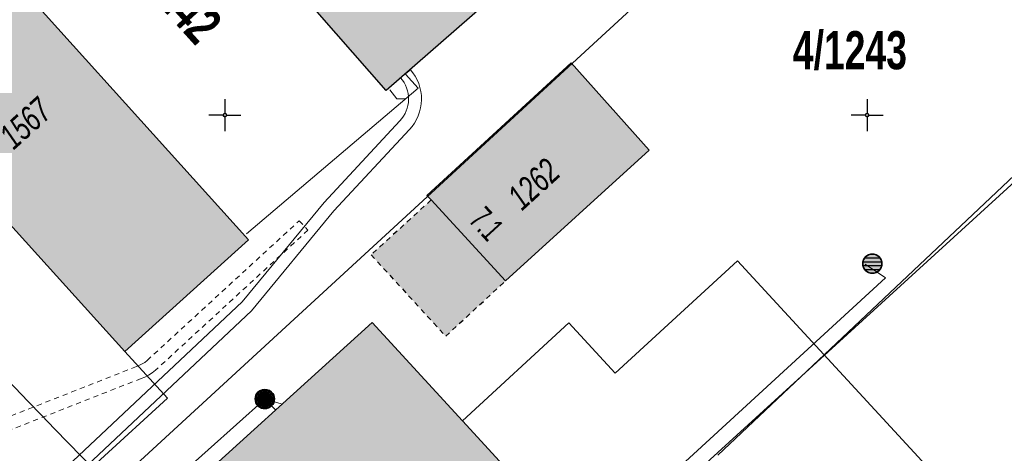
# Model space of a CAD drawing. Header units: metres. Extents: x 2695560 to 2696939, y 1260529 to 1262050.
# Tile 164 of 256: x 2695743 to 2695781, y 1260912 to 1260929. Entities that reach past the tile are written whole.
import ezdxf

# ---------------------------------------------------------------- set-up
doc = ezdxf.new("R2010")
doc.units = ezdxf.units.M
doc.linetypes.add('AUSGEZOGEN', pattern=[0])
doc.linetypes.add('VERDECKT2_S2', pattern=[0.36, 0.2, -0.16])
for name, color, linetype in [('XR$1$AV_Flächen (EO)', 7, 'AUSGEZOGEN'), ('XR$1$AV_Gebäudeflächen (BB)', 7, 'AUSGEZOGEN'), ('XR$1$AV_Gebäudeflächen (EO)', 7, 'AUSGEZOGEN'), ('XR$1$AV_Grundstück-Nr.', 7, 'AUSGEZOGEN'), ('XR$1$AV_Haus-Nr.', 7, 'AUSGEZOGEN'), ('XR$1$AV_Koordinatennetzpunkte', 7, 'AUSGEZOGEN'), ('XR$1$AV_Linien (BB)', 7, 'AUSGEZOGEN'), ('XR$1$AV_Versicherung-Nr.', 7, 'AUSGEZOGEN'), ('XR$1$AW_LK_Schachtdeckel', 24, 'AUSGEZOGEN'), ('XR$1$FM_LK_SW_TRASSEKNOTEN', 94, 'AUSGEZOGEN'), ('XR$1$Liegenschaftsgrenzen', 7, 'AUSGEZOGEN'), ('XR$1$PFAW', 255, 'AUSGEZOGEN'), ('XR$1$PFWFM', 255, 'AUSGEZOGEN'), ('XR$1$RP_Abstandslinie', 7, 'AUSGEZOGEN')]:
    doc.layers.add(name, color=color, linetype=linetype)
for name, color, linetype, lineweight in [('XR$2$ABW-Linie-R-genau', 4, 'AUSGEZOGEN', 18), ('XR$2$ABW-Punkt', 6, 'AUSGEZOGEN', 18), ('XR$2$ELE-LinieFlaeche-genau', 1, 'AUSGEZOGEN', 18), ('XR$2$ELE-LinieFlaeche-ungenau', 1, 'VERDECKT2_S2', 18), ('XR$2$KOM-Linie-U-genau', 91, 'AUSGEZOGEN', 18)]:
    doc.layers.add(name, color=color, linetype=linetype, lineweight=lineweight)
doc.styles.add('ARIAL', font='arial.ttf')

# ---------------------------------------------------------------- blocks, each defined once
blk = doc.blocks.new('COMPLEXOBJECT_470')
at = {"layer": 'XR$1$AV_Linien (BB)', "color": 7, "linetype": 'AUSGEZOGEN', "transparency": 33554687}
for centre, radius, start, end in [((5937.384, 11100.347), 272.956, 220.00289, 222.09161), ((5938.549, 11101.461), 274.567, 222.10099, 224.44941)]:
    blk.add_arc(centre, radius, start, end, dxfattribs=at)
blk = doc.blocks.new('COMPLEXOBJECT_1384')
at = {"layer": 'XR$1$Liegenschaftsgrenzen', "color": 7, "linetype": 'AUSGEZOGEN', "transparency": 33554687}
for centre, radius, start, end in [((5936.463, 11099.567), 271.75, 219.49537, 222.09969), ((5936.667, 11099.698), 271.989, 222.09128, 224.69181)]:
    blk.add_arc(centre, radius, start, end, dxfattribs=at)
blk = doc.blocks.new('BAV2041')
at = {"color": 7, "transparency": 33554687}
for p, q in [((0, 0.5), (0, 0.05)), ((-0.05, 0), (-0.5, 0)), ((0.05, 0), (0.5, 0)), ((0, -0.05), (0, -0.5))]:
    blk.add_line(p, q, dxfattribs=at)
blk.add_circle((0, 0), 0.05, dxfattribs=at)
for start, end in [(90, 270), (270, 90)]:
    blk.add_arc((0, 0), 0.05, start, end, dxfattribs=at)
blk = doc.blocks.new('COMPLEXOBJECT_1445')
at = {"layer": 'XR$1$RP_Abstandslinie', "color": 7, "linetype": 'AUSGEZOGEN', "transparency": 33554687}
blk.add_arc((5936.667, 11099.699), 268.898, 219.43338, 224.51963, dxfattribs=at)
blk = doc.blocks.new('BAW2082')
at = {"layer": 'XR$1$PFAW', "transparency": 33554687}
blk.add_hatch(color=7, dxfattribs=at).paths.add_polyline_path([(0.509, -0.003), (0.499, 0.098), (0.469, 0.194), (0.42, 0.283), (0.354, 0.359), (0.274, 0.421), (0.183, 0.466), (0.085, 0.491), (-0.016, 0.496), (-0.116, 0.481), (-0.211, 0.446), (-0.297, 0.392), (-0.37, 0.323), (-0.428, 0.24), (-0.468, 0.147), (-0.488, 0.047), (-0.488, -0.054), (-0.468, -0.153), (-0.428, -0.246), (-0.37, -0.329), (-0.297, -0.398), (-0.211, -0.452), (-0.116, -0.487), (-0.016, -0.502), (0.085, -0.497), (0.183, -0.472), (0.274, -0.427), (0.354, -0.366), (0.42, -0.289), (0.469, -0.2), (0.499, -0.104)])
at = {"transparency": 33554687}
for start, end in [(91.1948, 268.8052), (268.8052, 91.1948)]:
    blk.add_arc((0.01, 0), 0.5, start, end, dxfattribs=at)
at = {"layer": 'XR$1$PFAW', "transparency": 33554687}
blk.add_circle((0.009, -0.003), 0.5, dxfattribs=at)
blk = doc.blocks.new('BWFM6')
at = {"layer": 'XR$1$PFWFM', "transparency": 33554687}
blk.add_hatch(color=7, dxfattribs=at).paths.add_polyline_path([(0.5, 0), (0.49, 0.101), (0.459, 0.197), (0.41, 0.286), (0.344, 0.362), (0.264, 0.424), (0.174, 0.469), (0.076, 0.494), (-0.025, 0.499), (-0.125, 0.484), (-0.22, 0.449), (-0.306, 0.395), (-0.379, 0.326), (-0.437, 0.243), (-0.477, 0.15), (-0.497, 0.051), (-0.497, -0.051), (-0.477, -0.15), (-0.437, -0.243), (-0.379, -0.326), (-0.306, -0.395), (-0.22, -0.449), (-0.125, -0.484), (-0.025, -0.499), (0.076, -0.494), (0.174, -0.469), (0.264, -0.424), (0.344, -0.362), (0.41, -0.286), (0.459, -0.197), (0.49, -0.101)])
at = {"color": 94, "transparency": 33554687}
for p, q in [((-0.484, 0.1), (0.486, 0.1)), ((-0.4, 0.3), (0.4, 0.3)), ((-0.487, -0.1), (0.487, -0.1)), ((-0.4, -0.3), (0.4, -0.3))]:
    blk.add_line(p, q, dxfattribs=at)
for start, end in [(90, 270), (270, 90)]:
    blk.add_arc((0, 0), 0.5, start, end, dxfattribs=at)
at = {"layer": 'XR$1$PFWFM', "transparency": 33554687}
blk.add_circle((0, 0, 0.993), 0.5, dxfattribs=at)
blk = doc.blocks.new('ABW-KONTROLLSCHACHT')
at = {"layer": 'XR$2$ABW-Punkt', "linetype": 'AUSGEZOGEN', "lineweight": 25, "transparency": 33554687}
for points in [[(-343, 68, 2500), (0, 0, 2500), (-350, 0, 2500)], [(-343, 68), (0, 0), (-350, 0)], [(-343, 68, 2500), (-343, 68), (-350, 0), (-350, 0, 2500)], [(-350, 0, 2500), (0, 0, 2500), (-343, -68, 2500)], [(-350, 0), (0, 0), (-343, -68)], [(-323, 134, 2500), (0, 0, 2500), (-343, 68, 2500)], [(-323, 134), (0, 0), (-343, 68)], [(-323, 134, 2500), (-323, 134), (-343, 68), (-343, 68, 2500)], [(-343, -68, 2500), (0, 0, 2500), (-323, -134, 2500)], [(-343, -68), (0, 0), (-323, -134)], [(-291, 194, 2500), (0, 0, 2500), (-323, 134, 2500)], [(-291, 194), (0, 0), (-323, 134)], [(-291, 194, 2500), (-291, 194), (-323, 134), (-323, 134, 2500)], [(-323, -134, 2500), (0, 0, 2500), (-291, -194, 2500)], [(-323, -134), (0, 0), (-291, -194)], [(-247, 247, 2500), (0, 0, 2500), (-291, 194, 2500)], [(-247, 247), (0, 0), (-291, 194)], [(-247, 247, 2500), (-247, 247), (-291, 194), (-291, 194, 2500)], [(-291, -194, 2500), (0, 0, 2500), (-247, -247, 2500)], [(-291, -194), (0, 0), (-247, -247)], [(-194, 291, 2500), (0, 0, 2500), (-247, 247, 2500)], [(-194, 291), (0, 0), (-247, 247)], [(-194, 291, 2500), (-194, 291), (-247, 247), (-247, 247, 2500)], [(-247, -247, 2500), (0, 0, 2500), (-194, -291, 2500)], [(-247, -247), (0, 0), (-194, -291)], [(-134, 323, 2500), (0, 0, 2500), (-194, 291, 2500)], [(-134, 323), (0, 0), (-194, 291)], [(-134, 323, 2500), (-134, 323), (-194, 291), (-194, 291, 2500)], [(-194, -291, 2500), (0, 0, 2500), (-134, -323, 2500)], [(-194, -291), (0, 0), (-134, -323)], [(-68, 343, 2500), (0, 0, 2500), (-134, 323, 2500)], [(-68, 343), (0, 0), (-134, 323)], [(-68, 343, 2500), (-68, 343), (-134, 323), (-134, 323, 2500)], [(-134, -323, 2500), (0, 0, 2500), (-68, -343, 2500)], [(-134, -323), (0, 0), (-68, -343)], [(0, 350, 2500), (0, 0, 2500), (-68, 343, 2500)], [(0, 350), (0, 0), (-68, 343)], [(0, 350, 2500), (0, 350), (-68, 343), (-68, 343, 2500)], [(-68, -343, 2500), (0, 0, 2500), (0, -350, 2500)], [(-68, -343), (0, 0), (0, -350)], [(68, 343, 2500), (0, 0, 2500), (0, 350, 2500)], [(68, 343), (0, 0), (0, 350)], [(68, 343, 2500), (68, 343), (0, 350), (0, 350, 2500)], [(134, 323, 2500), (0, 0, 2500), (68, 343, 2500)], [(134, 323), (0, 0), (68, 343)], [(194, 291, 2500), (0, 0, 2500), (134, 323, 2500)], [(194, 291), (0, 0), (134, 323)], [(247, 247, 2500), (0, 0, 2500), (194, 291, 2500)], [(247, 247), (0, 0), (194, 291)], [(291, 194, 2500), (0, 0, 2500), (247, 247, 2500)], [(291, 194), (0, 0), (247, 247)], [(323, 134, 2500), (0, 0, 2500), (291, 194, 2500)], [(323, 134), (0, 0), (291, 194)], [(343, 68, 2500), (0, 0, 2500), (323, 134, 2500)], [(343, 68), (0, 0), (323, 134)], [(350, 0, 2500), (0, 0, 2500), (343, 68, 2500)], [(350, 0), (0, 0), (343, 68)], [(0, -350, 2500), (0, 0, 2500), (68, -343, 2500)], [(68, -343, 2500), (0, 0, 2500), (134, -323, 2500)], [(134, -323, 2500), (0, 0, 2500), (194, -291, 2500)], [(194, -291, 2500), (0, 0, 2500), (247, -247, 2500)], [(247, -247, 2500), (0, 0, 2500), (291, -194, 2500)], [(291, -194, 2500), (0, 0, 2500), (323, -134, 2500)], [(323, -134, 2500), (0, 0, 2500), (343, -68, 2500)], [(343, -68, 2500), (0, 0, 2500), (350, 0, 2500)], [(0, -350), (0, 0), (68, -343)], [(68, -343), (0, 0), (134, -323)], [(134, -323), (0, 0), (194, -291)], [(194, -291), (0, 0), (247, -247)], [(247, -247), (0, 0), (291, -194)], [(291, -194), (0, 0), (323, -134)], [(323, -134), (0, 0), (343, -68)], [(343, -68), (0, 0), (350, 0)], [(134, 323, 2500), (134, 323), (68, 343), (68, 343, 2500)], [(194, 291, 2500), (194, 291), (134, 323), (134, 323, 2500)], [(247, 247, 2500), (247, 247), (194, 291), (194, 291, 2500)], [(291, 194, 2500), (291, 194), (247, 247), (247, 247, 2500)], [(323, 134, 2500), (323, 134), (291, 194), (291, 194, 2500)], [(343, 68, 2500), (343, 68), (323, 134), (323, 134, 2500)], [(350, 0, 2500), (350, 0), (343, 68), (343, 68, 2500)], [(-350, 0, 2500), (-350, 0), (-343, -68), (-343, -68, 2500)], [(-343, -68, 2500), (-343, -68), (-323, -134), (-323, -134, 2500)], [(-323, -134, 2500), (-323, -134), (-291, -194), (-291, -194, 2500)], [(-291, -194, 2500), (-291, -194), (-247, -247), (-247, -247, 2500)], [(-247, -247, 2500), (-247, -247), (-194, -291), (-194, -291, 2500)], [(-194, -291, 2500), (-194, -291), (-134, -323), (-134, -323, 2500)], [(-134, -323, 2500), (-134, -323), (-68, -343), (-68, -343, 2500)], [(-68, -343, 2500), (-68, -343), (0, -350), (0, -350, 2500)], [(0, -350, 2500), (0, -350), (68, -343), (68, -343, 2500)], [(68, -343, 2500), (68, -343), (134, -323), (134, -323, 2500)], [(134, -323, 2500), (134, -323), (194, -291), (194, -291, 2500)], [(194, -291, 2500), (194, -291), (247, -247), (247, -247, 2500)], [(247, -247, 2500), (247, -247), (291, -194), (291, -194, 2500)], [(291, -194, 2500), (291, -194), (323, -134), (323, -134, 2500)], [(323, -134, 2500), (323, -134), (343, -68), (343, -68, 2500)], [(343, -68, 2500), (343, -68), (350, 0), (350, 0, 2500)]]:
    blk.add_3dface(points, dxfattribs=at)
blk = doc.blocks.new('ABW-DECKEL')
at = {"layer": 'XR$2$ABW-Punkt', "linetype": 'AUSGEZOGEN', "lineweight": 25, "transparency": 33554687}
for points in [[(-343, 68, 2500), (0, 0, 2500), (-350, 0, 2500)], [(-343, 68), (0, 0), (-350, 0)], [(-343, 68, 2500), (-343, 68), (-350, 0), (-350, 0, 2500)], [(-350, 0, 2500), (0, 0, 2500), (-343, -68, 2500)], [(-350, 0), (0, 0), (-343, -68)], [(-323, 134, 2500), (0, 0, 2500), (-343, 68, 2500)], [(-323, 134), (0, 0), (-343, 68)], [(-323, 134, 2500), (-323, 134), (-343, 68), (-343, 68, 2500)], [(-343, -68, 2500), (0, 0, 2500), (-323, -134, 2500)], [(-343, -68), (0, 0), (-323, -134)], [(-291, 194, 2500), (0, 0, 2500), (-323, 134, 2500)], [(-291, 194), (0, 0), (-323, 134)], [(-291, 194, 2500), (-291, 194), (-323, 134), (-323, 134, 2500)], [(-323, -134, 2500), (0, 0, 2500), (-291, -194, 2500)], [(-323, -134), (0, 0), (-291, -194)], [(-247, 247, 2500), (0, 0, 2500), (-291, 194, 2500)], [(-247, 247), (0, 0), (-291, 194)], [(-247, 247, 2500), (-247, 247), (-291, 194), (-291, 194, 2500)], [(-291, -194, 2500), (0, 0, 2500), (-247, -247, 2500)], [(-291, -194), (0, 0), (-247, -247)], [(-194, 291, 2500), (0, 0, 2500), (-247, 247, 2500)], [(-194, 291), (0, 0), (-247, 247)], [(-194, 291, 2500), (-194, 291), (-247, 247), (-247, 247, 2500)], [(-247, -247, 2500), (0, 0, 2500), (-194, -291, 2500)], [(-247, -247), (0, 0), (-194, -291)], [(-134, 323, 2500), (0, 0, 2500), (-194, 291, 2500)], [(-134, 323), (0, 0), (-194, 291)], [(-134, 323, 2500), (-134, 323), (-194, 291), (-194, 291, 2500)], [(-194, -291, 2500), (0, 0, 2500), (-134, -323, 2500)], [(-194, -291), (0, 0), (-134, -323)], [(-68, 343, 2500), (0, 0, 2500), (-134, 323, 2500)], [(-68, 343), (0, 0), (-134, 323)], [(-68, 343, 2500), (-68, 343), (-134, 323), (-134, 323, 2500)], [(-134, -323, 2500), (0, 0, 2500), (-68, -343, 2500)], [(-134, -323), (0, 0), (-68, -343)], [(0, 350, 2500), (0, 0, 2500), (-68, 343, 2500)], [(0, 350), (0, 0), (-68, 343)], [(0, 350, 2500), (0, 350), (-68, 343), (-68, 343, 2500)], [(-68, -343, 2500), (0, 0, 2500), (0, -350, 2500)], [(-68, -343), (0, 0), (0, -350)], [(68, 343, 2500), (0, 0, 2500), (0, 350, 2500)], [(68, 343), (0, 0), (0, 350)], [(68, 343, 2500), (68, 343), (0, 350), (0, 350, 2500)], [(134, 323, 2500), (0, 0, 2500), (68, 343, 2500)], [(134, 323), (0, 0), (68, 343)], [(194, 291, 2500), (0, 0, 2500), (134, 323, 2500)], [(194, 291), (0, 0), (134, 323)], [(247, 247, 2500), (0, 0, 2500), (194, 291, 2500)], [(247, 247), (0, 0), (194, 291)], [(291, 194, 2500), (0, 0, 2500), (247, 247, 2500)], [(291, 194), (0, 0), (247, 247)], [(323, 134, 2500), (0, 0, 2500), (291, 194, 2500)], [(323, 134), (0, 0), (291, 194)], [(343, 68, 2500), (0, 0, 2500), (323, 134, 2500)], [(343, 68), (0, 0), (323, 134)], [(350, 0, 2500), (0, 0, 2500), (343, 68, 2500)], [(350, 0), (0, 0), (343, 68)], [(0, -350, 2500), (0, 0, 2500), (68, -343, 2500)], [(68, -343, 2500), (0, 0, 2500), (134, -323, 2500)], [(134, -323, 2500), (0, 0, 2500), (194, -291, 2500)], [(194, -291, 2500), (0, 0, 2500), (247, -247, 2500)], [(247, -247, 2500), (0, 0, 2500), (291, -194, 2500)], [(291, -194, 2500), (0, 0, 2500), (323, -134, 2500)], [(323, -134, 2500), (0, 0, 2500), (343, -68, 2500)], [(343, -68, 2500), (0, 0, 2500), (350, 0, 2500)], [(0, -350), (0, 0), (68, -343)], [(68, -343), (0, 0), (134, -323)], [(134, -323), (0, 0), (194, -291)], [(194, -291), (0, 0), (247, -247)], [(247, -247), (0, 0), (291, -194)], [(291, -194), (0, 0), (323, -134)], [(323, -134), (0, 0), (343, -68)], [(343, -68), (0, 0), (350, 0)], [(134, 323, 2500), (134, 323), (68, 343), (68, 343, 2500)], [(194, 291, 2500), (194, 291), (134, 323), (134, 323, 2500)], [(247, 247, 2500), (247, 247), (194, 291), (194, 291, 2500)], [(291, 194, 2500), (291, 194), (247, 247), (247, 247, 2500)], [(323, 134, 2500), (323, 134), (291, 194), (291, 194, 2500)], [(343, 68, 2500), (343, 68), (323, 134), (323, 134, 2500)], [(350, 0, 2500), (350, 0), (343, 68), (343, 68, 2500)], [(-350, 0, 2500), (-350, 0), (-343, -68), (-343, -68, 2500)], [(-343, -68, 2500), (-343, -68), (-323, -134), (-323, -134, 2500)], [(-323, -134, 2500), (-323, -134), (-291, -194), (-291, -194, 2500)], [(-291, -194, 2500), (-291, -194), (-247, -247), (-247, -247, 2500)], [(-247, -247, 2500), (-247, -247), (-194, -291), (-194, -291, 2500)], [(-194, -291, 2500), (-194, -291), (-134, -323), (-134, -323, 2500)], [(-134, -323, 2500), (-134, -323), (-68, -343), (-68, -343, 2500)], [(-68, -343, 2500), (-68, -343), (0, -350), (0, -350, 2500)], [(0, -350, 2500), (0, -350), (68, -343), (68, -343, 2500)], [(68, -343, 2500), (68, -343), (134, -323), (134, -323, 2500)], [(134, -323, 2500), (134, -323), (194, -291), (194, -291, 2500)], [(194, -291, 2500), (194, -291), (247, -247), (247, -247, 2500)], [(247, -247, 2500), (247, -247), (291, -194), (291, -194, 2500)], [(291, -194, 2500), (291, -194), (323, -134), (323, -134, 2500)], [(323, -134, 2500), (323, -134), (343, -68), (343, -68, 2500)], [(343, -68, 2500), (343, -68), (350, 0), (350, 0, 2500)]]:
    blk.add_3dface(points, dxfattribs=at)

msp = doc.modelspace()

# ---------------------------------------------------------------- hatches: boundary and pattern name
at = {"layer": 'XR$1$AV_Gebäudeflächen (BB)', "true_color": 0xd2d2d2, "transparency": 33554687}
for points in [[(2695757.251, 1260925.767), (2695769.321, 1260936.324), (2695758.743, 1260948.42), (2695754.185, 1260944.418), (2695752.704, 1260943.119), (2695746.692, 1260937.841)], [(2695747.074, 1260915.598), (2695751.888, 1260919.951), (2695740.26, 1260932.855), (2695735.442, 1260928.48), (2695735.509, 1260928.406)], [(2695761.892, 1260918.345), (2695767.48, 1260923.44), (2695764.447, 1260926.848), (2695758.837, 1260921.68), (2695758.999, 1260921.503)], [(2695755.269, 1260901.801), (2695763.529, 1260909.284), (2695760.217, 1260912.895), (2695756.701, 1260916.729), (2695748.487, 1260909.263), (2695752.357, 1260905.005)]]:
    msp.add_hatch(color=254, dxfattribs=at).paths.add_polyline_path(points)
at = {"layer": 'XR$1$AV_Gebäudeflächen (EO)', "true_color": 0xebebeb, "transparency": 33554687}
msp.add_hatch(color=7, dxfattribs=at).paths.add_polyline_path([(2695759.566, 1260916.191), (2695761.892, 1260918.345), (2695758.999, 1260921.503), (2695756.662, 1260919.362)])

# ---------------------------------------------------------------- linework, layer by layer
at = {"layer": 'XR$1$AV_Flächen (EO)', "color": 7, "linetype": 'AUSGEZOGEN', "transparency": 33554687}
msp.add_line((2695761.892, 1260918.345), (2695758.999, 1260921.503), dxfattribs=at)
at = {"layer": 'XR$1$AV_Flächen (EO)', "color": 7, "linetype": 'VERDECKT2_S2', "transparency": 33554687}
msp.add_line((2695759.566, 1260916.191), (2695761.892, 1260918.345), dxfattribs=at)
msp.add_lwpolyline([(2695758.999, 1260921.503), (2695756.662, 1260919.362), (2695759.566, 1260916.191)], dxfattribs=at)
at = {"layer": 'XR$1$AV_Linien (BB)', "color": 7, "linetype": 'AUSGEZOGEN', "transparency": 33554687}
msp.add_line((2695747.074, 1260915.598), (2695735.509, 1260928.406), dxfattribs=at)
for points in [[(2695757.251, 1260925.767), (2695746.692, 1260937.841), (2695752.704, 1260943.119), (2695754.185, 1260944.418), (2695758.743, 1260948.42), (2695769.321, 1260936.324), (2695757.251, 1260925.767)], [(2695761.892, 1260918.345), (2695758.999, 1260921.503), (2695758.837, 1260921.68), (2695764.447, 1260926.848), (2695767.48, 1260923.44), (2695761.892, 1260918.345)]]:
    msp.add_lwpolyline(points, close=True, dxfattribs=at)
for points in [[(2695735.442, 1260928.48), (2695740.26, 1260932.855), (2695751.888, 1260919.951), (2695747.074, 1260915.598)], [(2695760.217, 1260912.895), (2695764.359, 1260916.712), (2695766.168, 1260914.75), (2695770.921, 1260919.13), (2695779.023, 1260910.336), (2695774.917, 1260906.552)], [(2695752.357, 1260905.005), (2695748.487, 1260909.263), (2695756.701, 1260916.729), (2695760.217, 1260912.895)], [(2695743.514, 1260908.997), (2695748.73, 1260913.776), (2695747.074, 1260915.598)], [(2695760.217, 1260912.895), (2695763.529, 1260909.284), (2695755.269, 1260901.801)]]:
    msp.add_lwpolyline(points, dxfattribs=at)
at = {"layer": 'XR$1$Liegenschaftsgrenzen', "color": 7, "linetype": 'AUSGEZOGEN', "transparency": 33554687}
for points in [[(2695776.718, 1260938.101), (2695775.99, 1260937.43), (2695744.28, 1260908.22)], [(2695787.793, 1260927.779), (2695787.05, 1260927.1), (2695755.49, 1260898.25), (2695754.766, 1260897.589)]]:
    msp.add_lwpolyline(points, dxfattribs=at)
at = {"layer": 'XR$2$ABW-Linie-R-genau', "linetype": 'AUSGEZOGEN', "transparency": 33554687}
for p, q in [((2695752.525, 1260913.738), (2695747.913, 1260909.609)), ((2695752.922, 1260913.33), (2695752.52, 1260913.744)), ((2695753.207, 1260913.54), (2695752.525, 1260913.738))]:
    msp.add_line(p, q, dxfattribs=at)
for points in [[(2695751.818, 1260920.179), (2695758.49, 1260925.855), (2695758, 1260926.411)], [(2695757.397, 1260925.794), (2695757.668, 1260925.442), (2695757.973, 1260925.442)]]:
    msp.add_lwpolyline(points, dxfattribs=at)
at = {"layer": 'XR$2$ELE-LinieFlaeche-genau', "linetype": 'AUSGEZOGEN', "transparency": 33554687}
msp.add_lwpolyline([(2695743.082, 1260909.457), (2695751.642, 1260917.525), (2695754.831, 1260921.403), (2695757.785, 1260924.583), (2695757.862, 1260924.674), (2695757.928, 1260924.769), (2695757.985, 1260924.868), (2695758.032, 1260924.972), (2695758.07, 1260925.081), (2695758.098, 1260925.191), (2695758.115, 1260925.304), (2695758.122, 1260925.419), (2695758.118, 1260925.534), (2695758.104, 1260925.647), (2695758.08, 1260925.758), (2695758.045, 1260925.868), (2695758.001, 1260925.974), (2695757.947, 1260926.075), (2695757.885, 1260926.171), (2695757.806, 1260926.269), (2695758.198, 1260926.581), (2695758.291, 1260926.463), (2695758.379, 1260926.329), (2695758.453, 1260926.188), (2695758.515, 1260926.04), (2695758.564, 1260925.888), (2695758.598, 1260925.731), (2695758.618, 1260925.572), (2695758.622, 1260925.411), (2695758.613, 1260925.252), (2695758.588, 1260925.093), (2695758.55, 1260924.937), (2695758.496, 1260924.786), (2695758.431, 1260924.64), (2695758.35, 1260924.501), (2695758.26, 1260924.37), (2695758.159, 1260924.251), (2695755.207, 1260921.073), (2695752.008, 1260917.183), (2695743.412, 1260909.081)], dxfattribs=at)
at = {"layer": 'XR$2$ELE-LinieFlaeche-ungenau', "linetype": 'VERDECKT2_S2', "transparency": 33554687}
msp.add_lwpolyline([(2695740.304, 1260912.161), (2695747.527, 1260915.008), (2695747.647, 1260915.056), (2695747.751, 1260915.109), (2695747.85, 1260915.172), (2695747.943, 1260915.245), (2695753.866, 1260920.694), (2695754.204, 1260920.326), (2695748.267, 1260914.863), (2695748.138, 1260914.762), (2695747.999, 1260914.675), (2695747.853, 1260914.6), (2695747.711, 1260914.544), (2695740.488, 1260911.695), (2695740.304, 1260912.161)], close=True, dxfattribs=at)
at = {"layer": 'XR$2$KOM-Linie-U-genau', "linetype": 'AUSGEZOGEN', "transparency": 33554687}
msp.add_line((2695786.083, 1260926.605), (2695770.157, 1260911.554), dxfattribs=at)
msp.add_lwpolyline([(2695759.829, 1260902.959), (2695776.679, 1260918.466), (2695775.892, 1260919.004)], dxfattribs=at)

# ---------------------------------------------------------------- block references
at = {"layer": 'XR$1$AV_Koordinatennetzpunkte', "color": 7, "linetype": 'AUSGEZOGEN', "lineweight": -3, "transparency": 33554687, "xscale": 1.25, "yscale": 1.25}
for p in [(2695750.97, 1260924.81), (2695775.97, 1260924.81)]:
    msp.add_blockref('BAV2041', p, dxfattribs=at)
at = {"layer": 'XR$1$AV_Linien (BB)', "color": 7, "linetype": 'AUSGEZOGEN', "lineweight": -3, "transparency": 33554687}
msp.add_blockref('COMPLEXOBJECT_470', (2690000.97, 1249999.81), dxfattribs=at)
at = {"layer": 'XR$1$AW_LK_Schachtdeckel', "color": 24, "linetype": 'AUSGEZOGEN', "lineweight": -3, "transparency": 33554687, "xscale": 0.7499999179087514, "yscale": 0.7499999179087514, "rotation": 136.131004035}
msp.add_blockref('BAW2082', (2695752.527, 1260913.738), dxfattribs=at)
at = {"layer": 'XR$1$FM_LK_SW_TRASSEKNOTEN', "color": 94, "linetype": 'AUSGEZOGEN', "lineweight": -3, "transparency": 33554687, "xscale": 0.7499999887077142, "yscale": 0.7499999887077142}
msp.add_blockref('BWFM6', (2695776.173, 1260919.018), dxfattribs=at)
at = {"layer": 'XR$1$Liegenschaftsgrenzen', "color": 7, "linetype": 'AUSGEZOGEN', "lineweight": -3, "transparency": 33554687}
msp.add_blockref('COMPLEXOBJECT_1384', (2690000.97, 1249999.81), dxfattribs=at)
at = {"layer": 'XR$1$RP_Abstandslinie', "color": 7, "linetype": 'AUSGEZOGEN', "lineweight": -3, "transparency": 33554687}
msp.add_blockref('COMPLEXOBJECT_1445', (2690000.97, 1249999.81), dxfattribs=at)
at = {"layer": 'XR$2$ABW-Punkt', "color": 6, "linetype": 'AUSGEZOGEN', "lineweight": 18, "transparency": 33554687, "xscale": 0.001, "yscale": 0.001, "zscale": 0.001, "rotation": 360}
for name in ['ABW-KONTROLLSCHACHT', 'ABW-DECKEL']:
    msp.add_blockref(name, (2695752.525, 1260913.738), dxfattribs=at)

# ---------------------------------------------------------------- texts
at = {"layer": 'XR$1$AV_Grundstück-Nr.', "color": 7, "transparency": 33554687, "insert": (2695748.898, 1260929.604), "char_height": 1.48491, "width": 4.98214, "attachment_point": 5, "rotation": 312.1065, "style": 'ARIAL'}
msp.add_mtext('\\A1;{\\fArial|i0|b1;\\H1.484908;\\W0.700000;\\C7;4/1242}\\P', dxfattribs=at)
at = {"layer": 'XR$1$AV_Grundstück-Nr.', "color": 7, "transparency": 33554687, "insert": (2695775.3, 1260927.32), "char_height": 1.48491, "width": 4.98214, "attachment_point": 5, "style": 'ARIAL'}
msp.add_mtext('\\A1;{\\fArial|i0|b1;\\H1.484908;\\W0.700000;\\C7;4/1243}\\P', dxfattribs=at)
at = {"layer": 'XR$1$AV_Haus-Nr.', "color": 7, "transparency": 33554687, "insert": (2695760.814, 1260920.262), "char_height": 0.9297, "width": 1.5135, "attachment_point": 8, "rotation": 312.4908, "style": 'ARIAL'}
msp.add_mtext('\\W0.64;7.1', dxfattribs=at)
at = {"layer": 'XR$1$AV_Versicherung-Nr.', "color": 7, "transparency": 33554687, "char_height": 0.96842, "width": 2.45636, "attachment_point": 5, "style": 'ARIAL'}
for s, insert, rotation in [('\\A1;{\\fArial|i1|b0;\\H0.968418;\\W0.700000;\\C7;1567}\\P', (2695743.206, 1260924.489), 42.1209), ('\\A1;{\\fArial|i1|b0;\\H0.968418;\\W0.700000;\\C7;1262}\\P', (2695762.992, 1260922.12), 42.3576)]:
    msp.add_mtext(s, dxfattribs=dict(at, insert=insert, rotation=rotation))

doc.saveas('drawing.dxf')
